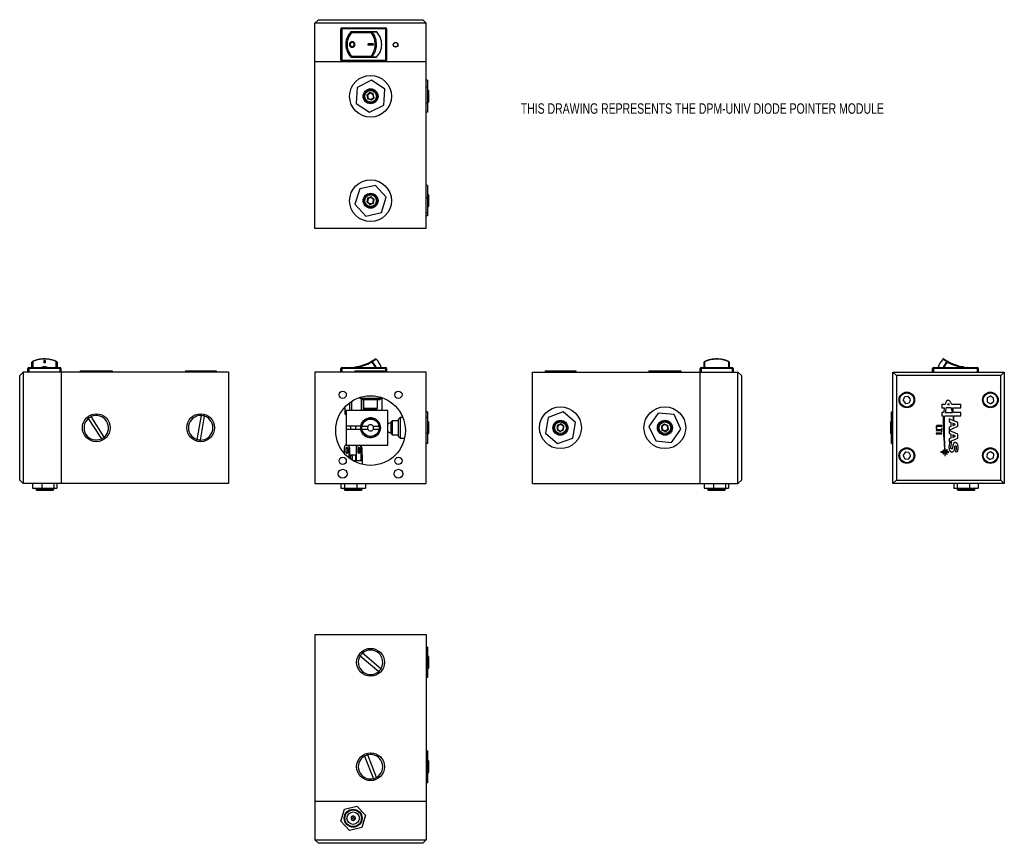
# Model space of a CAD drawing. Header units: inches. Extents: x 2.7 to 20.4, y 1 to 15.8.
import ezdxf

# ---------------------------------------------------------------- set-up
doc = ezdxf.new("R2010")
doc.units = ezdxf.units.IN
doc.header["$MEASUREMENT"] = 0
doc.layers.add('SLD-0', color=7, linetype='Continuous')
doc.styles.add('SLDTEXTSTYLE0', font='TXT', dxfattribs={"width": 0.75})

msp = doc.modelspace()

# ---------------------------------------------------------------- linework, layer by layer
at = {"color": 7, "linetype": 'Continuous', "lineweight": 25}
for p, q in [((7.995, 15.727), (8.058, 15.789)), ((8.058, 15.789), (9.933, 15.789)), ((9.995, 15.727), (9.933, 15.789)), ((9.995, 15.727), (7.995, 15.727)), ((7.995, 15.039), (7.995, 15.727)), ((8.463, 15.626), (8.478, 15.626)), ((8.463, 15.063), (8.463, 15.626)), ((8.478, 15.641), (8.478, 15.626)), ((8.478, 15.641), (9.268, 15.641)), ((8.478, 15.626), (8.478, 15.063)), ((9.268, 15.626), (8.478, 15.626)), ((8.649, 15.564), (8.637, 15.564)), ((9.099, 15.574), (8.647, 15.574)), ((8.648, 15.569), (8.659, 15.569)), ((8.659, 15.569), (9.011, 15.569)), ((9.011, 15.569), (9.097, 15.569)), ((9.108, 15.564), (9.018, 15.564)), ((9.268, 15.626), (9.268, 15.641)), ((9.268, 15.063), (9.268, 15.626)), ((9.268, 15.626), (9.283, 15.626)), ((9.283, 15.626), (9.283, 15.063)), ((9.995, 15.039), (9.995, 15.727)), ((9.004, 15.554), (8.658, 15.554)), ((8.953, 15.332), (8.953, 15.357)), ((9.041, 15.357), (8.953, 15.357)), ((9.041, 15.332), (8.953, 15.332)), ((9.041, 15.357), (9.041, 15.332)), ((7.995, 15.039), (9.995, 15.039)), ((7.995, 12.039), (7.995, 15.039)), ((8.463, 15.063), (8.478, 15.063)), ((8.478, 15.063), (9.268, 15.063)), ((8.478, 15.048), (8.478, 15.063)), ((9.268, 15.048), (8.478, 15.048)), ((8.637, 15.124), (8.649, 15.124)), ((8.647, 15.114), (9.099, 15.114)), ((8.659, 15.119), (8.648, 15.119)), ((8.658, 15.134), (9.004, 15.134)), ((9.011, 15.119), (8.659, 15.119)), ((9.097, 15.119), (9.011, 15.119)), ((9.018, 15.124), (9.108, 15.124)), ((9.268, 15.063), (9.268, 15.048)), ((9.268, 15.063), (9.283, 15.063)), ((9.995, 12.039), (9.995, 15.039)), ((9.013, 14.702), (8.754, 14.573)), ((9.254, 14.543), (9.013, 14.702)), ((10.02, 14.702), (9.995, 14.702)), ((10.02, 14.702), (10.02, 14.58)), ((8.754, 14.573), (8.737, 14.285)), ((9.236, 14.255), (9.254, 14.543)), ((10.02, 14.58), (9.995, 14.58)), ((10.02, 14.58), (10.02, 14.292)), ((10.034, 14.519), (10.02, 14.533)), ((10.034, 14.519), (10.034, 14.309)), ((8.979, 14.481), (8.93, 14.434)), ((8.93, 14.434), (8.946, 14.367)), ((8.939, 14.431), (8.93, 14.434)), ((8.982, 14.471), (8.939, 14.431)), ((8.939, 14.431), (8.953, 14.374)), ((8.953, 14.374), (8.946, 14.367)), ((8.946, 14.367), (9.011, 14.348)), ((8.953, 14.374), (9.009, 14.357)), ((9.045, 14.461), (8.979, 14.481)), ((8.982, 14.471), (8.979, 14.481)), ((9.038, 14.455), (8.982, 14.471)), ((9.009, 14.357), (9.052, 14.398)), ((9.009, 14.357), (9.011, 14.348)), ((9.011, 14.348), (9.061, 14.395)), ((9.038, 14.455), (9.045, 14.461)), ((9.052, 14.398), (9.038, 14.455)), ((9.061, 14.395), (9.045, 14.461)), ((9.052, 14.398), (9.061, 14.395)), ((8.737, 14.285), (8.978, 14.126)), ((8.978, 14.126), (9.236, 14.255)), ((10.02, 14.292), (9.995, 14.292)), ((10.02, 14.296), (10.034, 14.309)), ((10.02, 14.292), (10.02, 14.127)), ((10.02, 14.127), (9.995, 14.127)), ((8.801, 12.752), (8.713, 12.477)), ((9.082, 12.814), (8.801, 12.752)), ((9.277, 12.602), (9.082, 12.814)), ((10.02, 12.811), (9.995, 12.811)), ((10.02, 12.811), (10.02, 12.59)), ((8.943, 12.583), (8.931, 12.516)), ((8.951, 12.577), (8.94, 12.52)), ((9.008, 12.606), (8.943, 12.583)), ((8.951, 12.577), (8.943, 12.583)), ((9.006, 12.597), (8.951, 12.577)), ((9.006, 12.597), (9.008, 12.606)), ((9.051, 12.559), (9.006, 12.597)), ((9.06, 12.562), (9.008, 12.606)), ((9.04, 12.501), (9.051, 12.559)), ((9.047, 12.495), (9.06, 12.562)), ((9.051, 12.559), (9.06, 12.562)), ((9.19, 12.326), (9.277, 12.602)), ((10.02, 12.59), (9.995, 12.59)), ((10.034, 12.644), (10.02, 12.658)), ((10.02, 12.59), (10.02, 12.319)), ((10.034, 12.644), (10.034, 12.634)), ((10.034, 12.634), (10.034, 12.434)), ((8.713, 12.477), (8.908, 12.264)), ((8.94, 12.52), (8.931, 12.516)), ((8.931, 12.516), (8.983, 12.472)), ((8.94, 12.52), (8.985, 12.481)), ((8.983, 12.472), (9.047, 12.495)), ((8.985, 12.481), (8.983, 12.472)), ((8.985, 12.481), (9.04, 12.501)), ((9.04, 12.501), (9.047, 12.495)), ((10.02, 12.42), (10.034, 12.434)), ((8.908, 12.264), (9.19, 12.326)), ((10.02, 12.319), (9.995, 12.319)), ((10.02, 12.268), (9.995, 12.268)), ((10.02, 12.319), (10.02, 12.268)), ((9.995, 12.039), (7.995, 12.039)), ((2.915, 9.542), (2.915, 9.638)), ((2.93, 9.652), (2.93, 9.547)), ((3.127, 9.672), (3.152, 9.672)), ((3.127, 9.672), (3.127, 9.626)), ((3.152, 9.626), (3.127, 9.626)), ((3.152, 9.672), (3.152, 9.626)), ((3.35, 9.547), (3.35, 9.652)), ((3.365, 9.638), (3.365, 9.542)), ((14.985, 9.542), (14.985, 9.638)), ((14.99, 9.647), (14.99, 9.542)), ((15.431, 9.542), (15.431, 9.647)), ((15.435, 9.638), (15.435, 9.542)), ((2.757, 9.462), (2.695, 9.399)), ((2.695, 7.524), (2.695, 9.399)), ((2.757, 9.462), (2.757, 7.462)), ((3.445, 9.462), (2.757, 9.462)), ((2.843, 9.462), (2.843, 9.527)), ((2.843, 9.527), (2.858, 9.527)), ((2.858, 9.527), (2.858, 9.542)), ((2.858, 9.542), (3.421, 9.542)), ((2.858, 9.527), (2.858, 9.462)), ((3.421, 9.527), (2.858, 9.527)), ((3.421, 9.527), (3.421, 9.542)), ((3.421, 9.462), (3.421, 9.527)), ((3.421, 9.527), (3.436, 9.527)), ((3.436, 9.527), (3.436, 9.462)), ((3.445, 7.462), (3.445, 9.462)), ((6.445, 9.462), (3.445, 9.462)), ((3.782, 9.487), (3.782, 9.462)), ((3.782, 9.487), (3.911, 9.487)), ((3.911, 9.487), (3.911, 9.462)), ((3.911, 9.487), (4.199, 9.487)), ((4.199, 9.487), (4.199, 9.462)), ((4.199, 9.487), (4.358, 9.487)), ((4.358, 9.487), (4.358, 9.462)), ((5.67, 9.487), (5.67, 9.462)), ((5.67, 9.487), (5.732, 9.487)), ((5.732, 9.487), (5.732, 9.462)), ((5.732, 9.487), (6.007, 9.487)), ((6.007, 9.487), (6.007, 9.462)), ((6.007, 9.487), (6.22, 9.487)), ((6.22, 9.487), (6.22, 9.462)), ((6.445, 9.462), (6.445, 7.462)), ((9.995, 9.462), (7.995, 9.462)), ((7.995, 9.462), (7.995, 7.462)), ((8.463, 9.462), (8.463, 9.527)), ((8.463, 9.527), (8.478, 9.527)), ((8.478, 9.527), (8.478, 9.542)), ((8.478, 9.542), (9.268, 9.542)), ((8.478, 9.527), (8.478, 9.462)), ((9.268, 9.527), (8.478, 9.527)), ((8.713, 9.487), (8.713, 9.462)), ((8.713, 9.487), (8.908, 9.487)), ((8.908, 9.487), (8.908, 9.462)), ((8.908, 9.487), (9.19, 9.487)), ((9.19, 9.487), (9.19, 9.462)), ((9.19, 9.487), (9.277, 9.487)), ((9.268, 9.542), (9.268, 9.527)), ((9.268, 9.527), (9.283, 9.527)), ((9.268, 9.487), (9.268, 9.527)), ((9.277, 9.487), (9.277, 9.462)), ((9.283, 9.527), (9.283, 9.462)), ((9.995, 7.462), (9.995, 9.462)), ((11.905, 7.462), (11.905, 9.462)), ((11.905, 9.462), (14.905, 9.462)), ((12.13, 9.487), (12.13, 9.462)), ((12.13, 9.487), (12.192, 9.487)), ((12.192, 9.487), (12.192, 9.462)), ((12.192, 9.487), (12.468, 9.487)), ((12.468, 9.487), (12.468, 9.462)), ((12.468, 9.487), (12.681, 9.487)), ((12.681, 9.487), (12.681, 9.462)), ((13.992, 9.487), (13.992, 9.462)), ((13.992, 9.487), (14.121, 9.487)), ((14.121, 9.487), (14.121, 9.462)), ((14.121, 9.487), (14.409, 9.487)), ((14.409, 9.487), (14.409, 9.462)), ((14.409, 9.487), (14.568, 9.487)), ((14.568, 9.487), (14.568, 9.462)), ((14.905, 9.462), (14.905, 7.462)), ((14.905, 9.462), (15.593, 9.462)), ((14.914, 9.462), (14.914, 9.527)), ((14.914, 9.527), (14.929, 9.527)), ((14.929, 9.542), (14.929, 9.527)), ((14.929, 9.542), (15.492, 9.542)), ((14.929, 9.527), (14.929, 9.462)), ((15.492, 9.527), (14.929, 9.527)), ((15.492, 9.542), (15.492, 9.527)), ((15.492, 9.462), (15.492, 9.527)), ((15.492, 9.527), (15.507, 9.527)), ((15.507, 9.527), (15.507, 9.462)), ((15.593, 7.462), (15.593, 9.462)), ((15.593, 9.462), (15.655, 9.399)), ((15.655, 9.399), (15.655, 7.524)), ((18.375, 9.462), (20.375, 9.462)), ((18.375, 9.462), (18.438, 9.399)), ((18.375, 7.462), (18.375, 9.462)), ((20.313, 9.399), (18.438, 9.399)), ((18.438, 9.399), (18.438, 7.524)), ((19.088, 9.527), (19.103, 9.527)), ((19.088, 9.462), (19.088, 9.527)), ((19.103, 9.542), (19.103, 9.527)), ((19.103, 9.542), (19.893, 9.542)), ((19.103, 9.527), (19.103, 9.462)), ((19.893, 9.527), (19.103, 9.527)), ((19.893, 9.527), (19.893, 9.542)), ((19.893, 9.462), (19.893, 9.527)), ((19.893, 9.527), (19.908, 9.527)), ((19.908, 9.527), (19.908, 9.462)), ((20.375, 9.462), (20.313, 9.399)), ((20.313, 7.524), (20.313, 9.399)), ((20.375, 9.462), (20.375, 7.462)), ((18.642, 9.024), (18.589, 9.016)), ((18.688, 8.978), (18.653, 9.02)), ((20.116, 9.026), (20.07, 8.997)), ((20.176, 9.002), (20.128, 9.027)), ((8.54, 8.709), (8.54, 8.84)), ((8.624, 8.774), (8.624, 8.915)), ((8.656, 8.774), (8.656, 8.937)), ((8.789, 9.002), (8.808, 9.002)), ((8.808, 9.008), (8.808, 8.993)), ((8.808, 8.993), (8.839, 8.962)), ((8.808, 8.993), (8.939, 8.993)), ((8.834, 8.774), (8.834, 8.967)), ((8.948, 8.962), (8.839, 8.962)), ((8.866, 8.774), (8.866, 8.962)), ((8.87, 8.962), (8.87, 8.812)), ((8.939, 8.993), (9.183, 8.993)), ((9.151, 8.962), (8.948, 8.962)), ((9.12, 8.812), (9.12, 8.962)), ((9.151, 8.962), (9.183, 8.993)), ((9.183, 8.993), (9.183, 9.008)), ((9.183, 9.002), (9.202, 9.002)), ((9.205, 8.774), (9.205, 9)), ((18.579, 9.008), (18.56, 8.957)), ((18.562, 8.945), (18.597, 8.903)), ((18.608, 8.899), (18.662, 8.908)), ((18.671, 8.915), (18.69, 8.966)), ((19.313, 8.877), (19.251, 8.877)), ((19.251, 8.877), (19.251, 8.817)), ((19.355, 8.878), (19.392, 8.878)), ((19.597, 8.878), (19.431, 8.878)), ((19.597, 8.818), (19.597, 8.878)), ((20.065, 8.986), (20.067, 8.932)), ((20.074, 8.922), (20.122, 8.897)), ((20.134, 8.897), (20.18, 8.927)), ((20.185, 8.937), (20.183, 8.992)), ((3.979, 8.662), (3.971, 8.675)), ((5.951, 8.682), (5.877, 8.252)), ((5.939, 8.242), (6.013, 8.671)), ((5.954, 8.697), (5.951, 8.682)), ((6.013, 8.671), (6.015, 8.686)), ((8.54, 8.709), (8.558, 8.691)), ((9.308, 8.774), (8.558, 8.774)), ((8.558, 8.774), (8.558, 8.49)), ((8.87, 8.812), (8.89, 8.792)), ((8.87, 8.812), (9.12, 8.812)), ((9.1, 8.792), (8.89, 8.792)), ((9.1, 8.792), (9.12, 8.812)), ((9.308, 8.149), (9.308, 8.774)), ((10.02, 8.746), (9.995, 8.746)), ((10.02, 8.746), (10.02, 8.648)), ((12.456, 8.746), (12.185, 8.648)), ((12.677, 8.559), (12.456, 8.746)), ((14.158, 8.723), (13.993, 8.487)), ((14.446, 8.698), (14.158, 8.723)), ((14.568, 8.436), (14.446, 8.698)), ((18.35, 8.746), (18.375, 8.746)), ((18.35, 8.723), (18.35, 8.746)), ((18.35, 8.723), (18.375, 8.723)), ((18.35, 8.698), (18.35, 8.723)), ((18.35, 8.698), (18.375, 8.698)), ((18.35, 8.436), (18.35, 8.698)), ((19.251, 8.817), (19.299, 8.817)), ((19.286, 8.738), (19.251, 8.738)), ((19.251, 8.738), (19.251, 8.678)), ((19.251, 8.678), (19.278, 8.678)), ((19.305, 8.679), (19.452, 8.679)), ((19.314, 8.739), (19.442, 8.739)), ((19.423, 8.818), (19.33, 8.818)), ((19.448, 8.818), (19.597, 8.818)), ((19.597, 8.739), (19.46, 8.739)), ((19.467, 8.679), (19.597, 8.679)), ((19.597, 8.679), (19.597, 8.739)), ((3.918, 8.641), (3.926, 8.628)), ((3.926, 8.628), (4.161, 8.261)), ((4.214, 8.295), (3.979, 8.662)), ((8.821, 8.49), (8.558, 8.49)), ((8.558, 8.49), (8.558, 8.433)), ((8.634, 8.49), (8.634, 8.433)), ((8.732, 8.433), (8.732, 8.49)), ((9.384, 8.587), (9.364, 8.567)), ((9.384, 8.587), (9.364, 8.567)), ((9.364, 8.415), (9.364, 8.567)), ((9.364, 8.554), (9.364, 8.567)), ((9.495, 8.587), (9.384, 8.587)), ((9.384, 8.587), (9.384, 8.587)), ((9.384, 8.587), (9.384, 8.407)), ((9.384, 8.587), (9.384, 8.586)), ((9.527, 8.649), (9.495, 8.618)), ((9.495, 8.409), (9.495, 8.618)), ((9.574, 8.649), (9.527, 8.649)), ((9.527, 8.649), (9.527, 8.398)), ((10.02, 8.648), (9.995, 8.648)), ((10.02, 8.648), (10.02, 8.364)), ((10.034, 8.567), (10.02, 8.581)), ((10.034, 8.567), (10.034, 8.357)), ((12.185, 8.648), (12.134, 8.364)), ((12.349, 8.5), (12.344, 8.432)), ((12.41, 8.53), (12.349, 8.5)), ((12.357, 8.494), (12.349, 8.5)), ((12.357, 8.494), (12.353, 8.436)), ((12.409, 8.52), (12.357, 8.494)), ((12.409, 8.52), (12.41, 8.53)), ((12.458, 8.488), (12.409, 8.52)), ((12.467, 8.492), (12.41, 8.53)), ((12.454, 8.429), (12.458, 8.488)), ((12.458, 8.488), (12.467, 8.492)), ((12.462, 8.424), (12.467, 8.492)), ((12.626, 8.275), (12.677, 8.559)), ((13.993, 8.487), (14.115, 8.225)), ((14.27, 8.529), (14.217, 8.486)), ((14.271, 8.52), (14.225, 8.483)), ((14.333, 8.505), (14.27, 8.529)), ((14.271, 8.52), (14.27, 8.529)), ((14.326, 8.499), (14.271, 8.52)), ((14.326, 8.499), (14.333, 8.505)), ((14.335, 8.441), (14.326, 8.499)), ((14.344, 8.437), (14.333, 8.505)), ((18.35, 8.581), (18.336, 8.567)), ((18.336, 8.508), (18.336, 8.567)), ((18.336, 8.357), (18.336, 8.508)), ((18.35, 8.58), (18.337, 8.567)), ((18.337, 8.424), (18.337, 8.567)), ((19.153, 8.493), (19.153, 8.447)), ((19.253, 8.502), (19.162, 8.502)), ((19.164, 8.447), (19.164, 8.489)), ((19.164, 8.489), (19.253, 8.489)), ((19.253, 8.489), (19.253, 8.502)), ((19.465, 8.588), (19.385, 8.623)), ((19.385, 8.623), (19.385, 8.572)), ((19.385, 8.572), (19.417, 8.558)), ((19.385, 8.42), (19.54, 8.488)), ((19.417, 8.558), (19.417, 8.486)), ((19.451, 8.543), (19.451, 8.501)), ((19.499, 8.522), (19.451, 8.543)), ((19.451, 8.501), (19.499, 8.522)), ((19.54, 8.555), (19.472, 8.585)), ((19.54, 8.488), (19.54, 8.555)), ((8.821, 8.433), (8.558, 8.433)), ((8.558, 8.433), (8.558, 8.149)), ((8.945, 8.484), (8.841, 8.484)), ((8.841, 8.439), (8.945, 8.439)), ((9.045, 8.439), (9.15, 8.439)), ((9.15, 8.484), (9.046, 8.484)), ((9.364, 8.357), (9.364, 8.415)), ((9.364, 8.357), (9.364, 8.369)), ((9.364, 8.357), (9.384, 8.337)), ((9.364, 8.357), (9.384, 8.337)), ((9.384, 8.407), (9.384, 8.337)), ((9.384, 8.337), (9.495, 8.337)), ((9.384, 8.337), (9.384, 8.337)), ((9.384, 8.337), (9.384, 8.337)), ((9.495, 8.306), (9.495, 8.409)), ((9.527, 8.398), (9.527, 8.274)), ((10.02, 8.364), (9.995, 8.364)), ((10.02, 8.364), (10.02, 8.178)), ((10.02, 8.343), (10.034, 8.357)), ((12.134, 8.364), (12.354, 8.178)), ((12.353, 8.436), (12.344, 8.432)), ((12.344, 8.432), (12.401, 8.394)), ((12.353, 8.436), (12.401, 8.403)), ((12.401, 8.403), (12.454, 8.429)), ((12.401, 8.394), (12.462, 8.424)), ((12.401, 8.403), (12.401, 8.394)), ((12.454, 8.429), (12.462, 8.424)), ((14.217, 8.486), (14.227, 8.419)), ((14.225, 8.483), (14.217, 8.486)), ((14.225, 8.483), (14.235, 8.425)), ((14.235, 8.425), (14.227, 8.419)), ((14.227, 8.419), (14.291, 8.394)), ((14.235, 8.425), (14.289, 8.404)), ((14.289, 8.404), (14.335, 8.441)), ((14.289, 8.404), (14.291, 8.394)), ((14.291, 8.394), (14.344, 8.437)), ((14.335, 8.441), (14.344, 8.437)), ((14.402, 8.2), (14.568, 8.436)), ((18.336, 8.357), (18.35, 8.343)), ((18.337, 8.357), (18.337, 8.424)), ((18.337, 8.357), (18.35, 8.343)), ((18.35, 8.436), (18.375, 8.436)), ((18.35, 8.2), (18.35, 8.436)), ((19.153, 8.447), (19.164, 8.447)), ((19.246, 8.423), (19.153, 8.423)), ((19.153, 8.423), (19.153, 8.413)), ((19.153, 8.413), (19.246, 8.413)), ((19.255, 8.363), (19.153, 8.363)), ((19.153, 8.363), (19.153, 8.353)), ((19.153, 8.353), (19.255, 8.353)), ((19.255, 8.45), (19.246, 8.45)), ((19.246, 8.45), (19.246, 8.423)), ((19.246, 8.413), (19.246, 8.388)), ((19.246, 8.388), (19.255, 8.388)), ((19.255, 8.388), (19.255, 8.45)), ((19.255, 8.353), (19.255, 8.363)), ((19.417, 8.486), (19.385, 8.472)), ((19.385, 8.472), (19.385, 8.42)), ((19.54, 8.345), (19.385, 8.413)), ((19.385, 8.413), (19.385, 8.362)), ((19.385, 8.362), (19.417, 8.348)), ((19.417, 8.348), (19.417, 8.276)), ((19.499, 8.312), (19.451, 8.333)), ((19.451, 8.333), (19.451, 8.29)), ((19.451, 8.29), (19.499, 8.312)), ((19.54, 8.278), (19.54, 8.345)), ((4.161, 8.261), (4.169, 8.249)), ((4.222, 8.282), (4.214, 8.295)), ((5.877, 8.252), (5.875, 8.237)), ((5.936, 8.227), (5.939, 8.242)), ((8.558, 8.149), (9.308, 8.149)), ((9.495, 8.306), (9.527, 8.274)), ((9.527, 8.274), (9.605, 8.274)), ((10.02, 8.178), (9.995, 8.178)), ((12.354, 8.178), (12.626, 8.275)), ((14.115, 8.225), (14.402, 8.2)), ((18.35, 8.2), (18.375, 8.2)), ((18.35, 8.178), (18.35, 8.2)), ((18.35, 8.178), (18.375, 8.178)), ((19.385, 8.21), (19.54, 8.278)), ((19.417, 8.276), (19.385, 8.262)), ((19.385, 8.262), (19.385, 8.21)), ((19.435, 8.199), (19.396, 8.199)), ((8.529, 7.995), (8.529, 8.107)), ((8.551, 8.081), (8.551, 8.028)), ((8.559, 8.081), (8.551, 8.081)), ((8.551, 8.028), (8.559, 8.028)), ((8.559, 8.028), (8.559, 8.081)), ((8.587, 8.028), (8.587, 8.081)), ((8.609, 8.107), (8.617, 8.107)), ((8.609, 7.921), (8.609, 8.107)), ((8.617, 8.107), (8.617, 7.914)), ((8.64, 7.973), (8.666, 7.973)), ((8.64, 7.898), (8.64, 7.973)), ((8.666, 7.973), (8.666, 7.88)), ((8.666, 7.973), (8.728, 7.973)), ((8.728, 7.871), (8.728, 7.973)), ((8.737, 8.107), (8.737, 7.871)), ((8.737, 8.107), (8.745, 8.107)), ((8.745, 7.871), (8.745, 8.107)), ((8.766, 8.081), (8.766, 8.028)), ((8.77, 8.081), (8.77, 8.028)), ((8.778, 8.081), (8.77, 8.081)), ((8.77, 8.028), (8.778, 8.028)), ((8.778, 8.028), (8.778, 8.081)), ((8.801, 8.081), (8.793, 8.081)), ((8.793, 8.081), (8.793, 8.028)), ((8.793, 8.028), (8.801, 8.028)), ((8.801, 8.028), (8.801, 8.081)), ((8.822, 8.107), (8.822, 7.871)), ((8.828, 7.973), (8.822, 7.973)), ((8.828, 8.107), (8.836, 8.107)), ((8.828, 7.973), (8.828, 8.107)), ((8.828, 7.871), (8.828, 7.973)), ((8.828, 7.973), (8.846, 7.973)), ((8.836, 8.107), (8.836, 7.973)), ((8.846, 7.973), (8.846, 7.871)), ((8.85, 7.973), (8.846, 7.973)), ((8.85, 7.804), (8.85, 7.973)), ((18.56, 7.961), (18.584, 7.911)), ((18.592, 8.017), (18.561, 7.972)), ((18.657, 8.019), (18.602, 8.023)), ((18.69, 7.963), (18.666, 8.012)), ((19.299, 8.029), (19.236, 8.029)), ((19.236, 8.029), (19.236, 8.022)), ((19.236, 8.022), (19.299, 8.022)), ((19.299, 8.022), (19.27, 7.996)), ((19.27, 7.996), (19.277, 7.99)), ((19.304, 8.034), (19.276, 8.067)), ((19.276, 8.067), (19.276, 8.056)), ((19.276, 8.056), (19.299, 8.029)), ((19.277, 7.99), (19.305, 8.015)), ((19.307, 7.956), (19.312, 7.956)), ((19.346, 8.064), (19.312, 8.034)), ((19.312, 8.015), (19.342, 7.98)), ((19.347, 7.985), (19.316, 8.022)), ((19.316, 8.022), (19.381, 8.022)), ((19.322, 8.03), (19.352, 8.057)), ((19.381, 8.03), (19.322, 8.03)), ((19.342, 7.98), (19.347, 7.985)), ((19.352, 8.057), (19.346, 8.064)), ((19.381, 8.022), (19.381, 8.03)), ((19.493, 8.037), (19.532, 8.037)), ((20.07, 7.997), (20.063, 7.943)), ((20.128, 8.027), (20.078, 8.006)), ((20.183, 7.991), (20.14, 8.025)), ((20.18, 7.926), (20.187, 7.98)), ((8.846, 7.871), (8.683, 7.871)), ((18.593, 7.905), (18.648, 7.901)), ((18.659, 7.906), (18.689, 7.951)), ((20.067, 7.932), (20.11, 7.898)), ((20.122, 7.897), (20.172, 7.917)), ((2.695, 7.524), (2.757, 7.462)), ((3.445, 7.462), (2.757, 7.462)), ((2.927, 7.462), (2.927, 7.379)), ((3.091, 7.462), (3.091, 7.379)), ((3.309, 7.462), (3.309, 7.379)), ((3.363, 7.462), (3.363, 7.379)), ((6.445, 7.462), (3.445, 7.462)), ((7.995, 7.462), (9.995, 7.462)), ((8.462, 7.462), (8.462, 7.379)), ((8.525, 7.462), (8.525, 7.379)), ((8.746, 7.462), (8.746, 7.379)), ((8.904, 7.462), (8.904, 7.379)), ((11.905, 7.462), (14.905, 7.462)), ((14.905, 7.462), (15.593, 7.462)), ((14.987, 7.462), (14.987, 7.379)), ((15.151, 7.462), (15.151, 7.379)), ((15.369, 7.462), (15.369, 7.379)), ((15.424, 7.462), (15.424, 7.379)), ((15.655, 7.524), (15.593, 7.462)), ((18.438, 7.524), (18.375, 7.462)), ((20.375, 7.462), (18.375, 7.462)), ((18.438, 7.524), (20.313, 7.524)), ((19.467, 7.462), (19.467, 7.379)), ((19.53, 7.462), (19.53, 7.379)), ((19.751, 7.462), (19.751, 7.379)), ((19.908, 7.462), (19.908, 7.379)), ((20.313, 7.524), (20.375, 7.462)), ((2.927, 7.379), (3.091, 7.379)), ((2.985, 7.379), (2.984, 7.377)), ((2.984, 7.377), (2.996, 7.365)), ((2.984, 7.377), (3.261, 7.377)), ((2.996, 7.365), (2.984, 7.352)), ((2.984, 7.352), (2.996, 7.339)), ((2.984, 7.352), (3.261, 7.352)), ((2.996, 7.365), (3.294, 7.365)), ((2.996, 7.339), (3.294, 7.339)), ((3.091, 7.379), (3.309, 7.379)), ((3.261, 7.377), (3.306, 7.377)), ((3.261, 7.352), (3.306, 7.352)), ((3.294, 7.365), (3.306, 7.377)), ((3.306, 7.352), (3.294, 7.365)), ((3.294, 7.339), (3.306, 7.352)), ((3.306, 7.377), (3.305, 7.379)), ((3.309, 7.379), (3.363, 7.379)), ((8.462, 7.379), (8.525, 7.379)), ((8.523, 7.379), (8.521, 7.377)), ((8.521, 7.377), (8.534, 7.365)), ((8.521, 7.377), (8.571, 7.377)), ((8.534, 7.365), (8.521, 7.352)), ((8.521, 7.352), (8.534, 7.339)), ((8.521, 7.352), (8.571, 7.352)), ((8.525, 7.379), (8.746, 7.379)), ((8.534, 7.365), (8.831, 7.365)), ((8.534, 7.339), (8.831, 7.339)), ((8.571, 7.377), (8.844, 7.377)), ((8.571, 7.352), (8.844, 7.352)), ((8.746, 7.379), (8.904, 7.379)), ((8.831, 7.365), (8.844, 7.377)), ((8.844, 7.352), (8.831, 7.365)), ((8.831, 7.339), (8.844, 7.352)), ((8.844, 7.377), (8.843, 7.379)), ((14.987, 7.379), (15.151, 7.379)), ((15.045, 7.379), (15.044, 7.377)), ((15.044, 7.377), (15.057, 7.365)), ((15.044, 7.377), (15.367, 7.377)), ((15.057, 7.365), (15.044, 7.352)), ((15.044, 7.352), (15.057, 7.339)), ((15.044, 7.352), (15.367, 7.352)), ((15.057, 7.365), (15.312, 7.365)), ((15.057, 7.339), (15.312, 7.339)), ((15.151, 7.379), (15.369, 7.379)), ((15.312, 7.365), (15.354, 7.365)), ((15.312, 7.339), (15.354, 7.339)), ((15.354, 7.365), (15.367, 7.377)), ((15.367, 7.352), (15.354, 7.365)), ((15.354, 7.339), (15.367, 7.352)), ((15.367, 7.377), (15.365, 7.379)), ((15.369, 7.379), (15.424, 7.379)), ((19.467, 7.379), (19.53, 7.379)), ((19.528, 7.379), (19.526, 7.377)), ((19.526, 7.377), (19.539, 7.365)), ((19.526, 7.377), (19.849, 7.377)), ((19.539, 7.365), (19.526, 7.352)), ((19.526, 7.352), (19.539, 7.339)), ((19.526, 7.352), (19.849, 7.352)), ((19.53, 7.379), (19.751, 7.379)), ((19.539, 7.365), (19.584, 7.365)), ((19.539, 7.339), (19.584, 7.339)), ((19.584, 7.365), (19.836, 7.365)), ((19.584, 7.339), (19.836, 7.339)), ((19.751, 7.379), (19.908, 7.379)), ((19.836, 7.365), (19.849, 7.377)), ((19.849, 7.352), (19.836, 7.365)), ((19.836, 7.339), (19.849, 7.352)), ((19.849, 7.377), (19.847, 7.379)), ((7.995, 4.751), (7.995, 1.751)), ((7.995, 4.751), (9.995, 4.751)), ((9.995, 4.751), (9.995, 1.751)), ((8.85, 4.416), (8.839, 4.426)), ((10.02, 4.522), (9.995, 4.522)), ((10.02, 4.522), (10.02, 4.302)), ((8.798, 4.378), (8.81, 4.368)), ((8.81, 4.368), (9.141, 4.085)), ((9.181, 4.133), (8.85, 4.416)), ((10.02, 4.302), (9.995, 4.302)), ((10.034, 4.356), (10.02, 4.369)), ((10.02, 4.302), (10.02, 4.03)), ((10.034, 4.356), (10.034, 4.146)), ((9.141, 4.085), (9.152, 4.075)), ((9.193, 4.123), (9.181, 4.133)), ((10.02, 4.132), (10.034, 4.146)), ((10.02, 4.03), (9.995, 4.03)), ((10.02, 3.979), (9.995, 3.979)), ((10.02, 4.03), (10.02, 3.979)), ((10.02, 2.663), (9.995, 2.663)), ((10.02, 2.663), (10.02, 2.541)), ((8.881, 2.581), (8.887, 2.567)), ((8.887, 2.567), (9.046, 2.161)), ((8.945, 2.59), (8.939, 2.604)), ((9.104, 2.184), (8.945, 2.59)), ((10.02, 2.541), (9.995, 2.541)), ((10.02, 2.541), (10.02, 2.254)), ((10.034, 2.481), (10.02, 2.494)), ((10.034, 2.481), (10.034, 2.278)), ((9.046, 2.161), (9.052, 2.147)), ((9.11, 2.17), (9.104, 2.184)), ((10.02, 2.254), (9.995, 2.254)), ((10.02, 2.257), (10.034, 2.271)), ((10.02, 2.254), (10.02, 2.088)), ((10.034, 2.278), (10.034, 2.271)), ((10.02, 2.088), (9.995, 2.088)), ((9.995, 1.751), (7.995, 1.751)), ((7.995, 1.751), (7.995, 1.063)), ((8.462, 1.396), (8.525, 1.614)), ((8.525, 1.614), (8.746, 1.669)), ((8.746, 1.669), (8.904, 1.505)), ((9.995, 1.751), (9.995, 1.063)), ((8.7, 1.415), (8.648, 1.468)), ((8.666, 1.486), (8.718, 1.433)), ((8.904, 1.505), (8.84, 1.287)), ((8.62, 1.232), (8.462, 1.396)), ((8.84, 1.287), (8.62, 1.232)), ((8.058, 1.001), (7.995, 1.063)), ((7.995, 1.063), (9.995, 1.063)), ((9.933, 1.001), (9.995, 1.063)), ((9.933, 1.001), (8.058, 1.001))]:
    msp.add_line(p, q, dxfattribs=at)
at = {"color": 7, "linetype": 'Continuous', "lineweight": 25, "flags": 128}
for points in [[(9.011, 15.569), (9.01, 15.569), (9.009, 15.568), (9.008, 15.567), (9.006, 15.565), (9.006, 15.563), (9.005, 15.56), (9.005, 15.557), (9.004, 15.554)], [(9.011, 15.119), (9.01, 15.12), (9.009, 15.12), (9.008, 15.122), (9.006, 15.124), (9.006, 15.126), (9.005, 15.129), (9.005, 15.131), (9.004, 15.134)], [(2.923, 9.652), (2.924, 9.652), (2.924, 9.652)], [(3.356, 9.652), (3.356, 9.652), (3.356, 9.652)], [(9.011, 9.638), (9.01, 9.641), (9.009, 9.644), (9.008, 9.646), (9.006, 9.648), (9.006, 9.65), (9.005, 9.651), (9.005, 9.652), (9.004, 9.652)], [(9.011, 9.638), (9.012, 9.64), (9.013, 9.641), (9.014, 9.642), (9.015, 9.643), (9.016, 9.644), (9.017, 9.645), (9.018, 9.646), (9.018, 9.647)], [(14.994, 9.652), (14.994, 9.652), (14.994, 9.652)], [(15.427, 9.652), (15.427, 9.652), (15.426, 9.652)], [(19.352, 9.647), (19.353, 9.646), (19.354, 9.645), (19.354, 9.644), (19.355, 9.643), (19.356, 9.642), (19.357, 9.641), (19.358, 9.64), (19.359, 9.638)], [(19.359, 9.638), (19.36, 9.641), (19.362, 9.644), (19.363, 9.646), (19.364, 9.648), (19.365, 9.65), (19.365, 9.651), (19.366, 9.652), (19.366, 9.652)], [(8.658, 9.547), (8.658, 9.546), (8.658, 9.546), (8.658, 9.544), (8.658, 9.542), (8.658, 9.542)], [(19.712, 9.547), (19.712, 9.546), (19.712, 9.546), (19.712, 9.544), (19.712, 9.542), (19.712, 9.542)], [(8.903, 8.792), (8.907, 8.775), (8.907, 8.774)], [(9.084, 8.774), (9.084, 8.775), (9.088, 8.792)], [(8.587, 8.081), (8.586, 8.091), (8.582, 8.099), (8.576, 8.105), (8.569, 8.107), (8.562, 8.105), (8.556, 8.099), (8.552, 8.091), (8.551, 8.081)], [(8.551, 8.028), (8.552, 8.018), (8.556, 8.01), (8.562, 8.004), (8.569, 8.002), (8.576, 8.004), (8.582, 8.01), (8.586, 8.018), (8.587, 8.028)], [(8.801, 8.081), (8.8, 8.091), (8.796, 8.099), (8.79, 8.105), (8.783, 8.107), (8.777, 8.105), (8.771, 8.099), (8.767, 8.091), (8.766, 8.081)], [(8.766, 8.028), (8.767, 8.018), (8.771, 8.01), (8.777, 8.004), (8.783, 8.002), (8.79, 8.004), (8.796, 8.01), (8.8, 8.018), (8.801, 8.028)]]:
    msp.add_lwpolyline(points, dxfattribs=at)
at = {"color": 7, "linetype": 'Continuous', "lineweight": 25}
for centre, radius in [((9.445, 15.339), 0.041), ((9.445, 15.339), 0.04), ((8.995, 14.414), 0.375), ((8.995, 14.414), 0.134), ((8.995, 14.414), 0.119), ((8.995, 14.414), 0.105), ((8.995, 12.539), 0.375), ((8.995, 12.539), 0.134), ((8.995, 12.539), 0.119), ((8.995, 12.539), 0.105), ((8.995, 8.412), 0.625), ((8.495, 9.055), 0.065), ((9.495, 9.055), 0.065), ((18.625, 8.962), 0.14), ((18.625, 8.962), 0.138), ((18.625, 8.962), 0.128), ((20.125, 8.962), 0.14), ((20.125, 8.962), 0.138), ((20.125, 8.962), 0.128), ((4.07, 8.462), 0.25), ((5.945, 8.462), 0.25), ((12.405, 8.462), 0.375), ((14.28, 8.462), 0.375), ((8.995, 8.462), 0.177), ((8.995, 8.462), 0.156), ((12.405, 8.462), 0.134), ((12.405, 8.462), 0.125), ((12.405, 8.462), 0.105), ((14.28, 8.462), 0.134), ((14.28, 8.462), 0.125), ((14.28, 8.462), 0.105), ((18.625, 7.962), 0.141), ((18.625, 7.962), 0.138), ((18.625, 7.962), 0.128), ((20.125, 7.962), 0.141), ((20.125, 7.962), 0.138), ((20.125, 7.962), 0.128), ((8.495, 7.868), 0.065), ((9.495, 7.868), 0.065), ((8.495, 7.637), 0.0787), ((9.495, 7.637), 0.0787), ((8.995, 4.251), 0.25), ((8.995, 2.376), 0.25), ((8.683, 1.451), 0.161), ((8.683, 1.451), 0.149), ((8.683, 1.451), 0.112)]:
    msp.add_circle(centre, radius, dxfattribs=at)
for centre, radius, start, end in [((8.478, 15.626), 0.015, 90, 180), ((8.873, 15.344), 0.323, 134.5059, 165.6371), ((8.648, 15.554), 0.015, 90, 136.9272), ((8.66, 15.555), 0.0139, 90.3101, 138.8004), ((8.71, 15.608), 0.0753, 215.733, 226.0602), ((8.696, 15.558), 0.0379, 162.6752, 185.6165), ((9.032, 15.531), 0.0362, 112.9426, 140.3682), ((9.011, 15.561), 0.00825, 24.8257, 84.9127), ((9.097, 15.554), 0.015, 43.0728, 90), ((8.873, 15.344), 0.323, 314.5059, 45.4941), ((9.268, 15.626), 0.015, 0, 90), ((8.873, 15.344), 0.322, 194.3629, 225.4941), ((8.478, 15.063), 0.015, 180, 270), ((8.648, 15.134), 0.015, 223.0728, 270), ((8.71, 15.08), 0.0753, 133.9417, 144.2667), ((8.66, 15.133), 0.0139, 221.1975, 269.6947), ((8.696, 15.131), 0.0379, 174.383, 197.3253), ((9.032, 15.157), 0.0362, 219.6307, 247.0569), ((9.011, 15.127), 0.00825, 275.0808, 335.1774), ((9.097, 15.134), 0.015, 270, 316.9272), ((9.268, 15.063), 0.015, 270, 0), ((2.93, 9.638), 0.015, 115.5566, 180), ((2.929, 9.638), 0.0142, 86.7017, 176.2673), ((2.926, 9.645), 0.00777, 62.6981, 107.4742), ((3.354, 9.645), 0.00774, 71.5959, 117.3494), ((3.351, 9.638), 0.0142, 3.7316, 93.2995), ((3.35, 9.638), 0.015, 0, 64.4434), ((8.56, 10.492), 0.951, 275.8848, 297.8415), ((8.56, 10.492), 0.966, 280.1119, 297.8415), ((9.008, 9.641), 0.0117, 33.1533, 109.5906), ((8.873, 9.462), 0.225, 20.8639, 51.9078), ((8.873, 9.462), 0.236, 19.8516, 51.9078), ((8.873, 9.462), 0.323, 14.3629, 45.9496), ((15, 9.638), 0.015, 115.5566, 180), ((14.996, 9.638), 0.0108, 124.1055, 178.1397), ((14.997, 9.645), 0.00746, 117.9313, 166.9783), ((15.42, 9.638), 0.015, 0, 64.4434), ((15.423, 9.645), 0.00746, 13.0147, 62.0756), ((15.424, 9.638), 0.0108, 1.8658, 55.892), ((19.498, 9.462), 0.322, 134.0519, 165.6371), ((19.498, 9.462), 0.236, 128.0922, 160.1484), ((19.498, 9.462), 0.225, 128.0922, 159.1361), ((19.362, 9.641), 0.0117, 70.4094, 146.8467), ((19.81, 10.492), 0.966, 242.1585, 259.8881), ((19.81, 10.492), 0.951, 242.1585, 264.1152), ((2.858, 9.527), 0.015, 90, 180), ((2.93, 9.532), 0.015, 89.9568, 138.195), ((2.932, 9.536), 0.0109, 99.1684, 148.2717), ((3.348, 9.536), 0.0109, 31.7242, 80.8357), ((3.35, 9.532), 0.015, 41.8115, 90.0379), ((3.421, 9.527), 0.015, 0, 90), ((8.478, 9.527), 0.015, 90, 180), ((8.659, 9.538), 0.00932, 99.0792, 153.2527), ((9.268, 9.527), 0.015, 0, 90), ((14.929, 9.527), 0.015, 90, 180), ((15.492, 9.527), 0.015, 0, 90), ((19.103, 9.527), 0.015, 90, 180), ((19.711, 9.538), 0.00932, 26.7473, 80.9208), ((19.893, 9.527), 0.015, 0, 90), ((18.644, 9.013), 0.0118, 39.3297, 99.3297), ((20.123, 9.016), 0.0118, 62.6415, 122.6415), ((18.571, 8.953), 0.0118, 159.3297, 219.3297), ((18.59, 9.004), 0.0118, 99.3297, 159.3297), ((18.606, 8.911), 0.0118, 219.3297, 279.3297), ((18.66, 8.92), 0.0118, 279.3297, 339.3297), ((18.679, 8.971), 0.0118, 339.3297, 39.3297), ((20.077, 8.987), 0.0118, 122.6415, 182.6415), ((20.079, 8.932), 0.0118, 182.6415, 242.6415), ((20.128, 8.907), 0.0118, 242.6415, 302.6415), ((20.171, 8.991), 0.0118, 2.6415, 62.6415), ((20.173, 8.937), 0.0118, 302.6415, 2.6415), ((4.07, 8.462), 0.22, 310.8085, 114.476), ((5.945, 8.462), 0.22, 88.4388, 252.1063), ((5.945, 8.462), 0.22, 268.4388, 72.1063), ((5.945, 8.462), 0.219, 72.3097, 88.3167), ((4.07, 8.462), 0.22, 130.8085, 294.476), ((4.07, 8.462), 0.219, 114.4385, 130.846), ((8.995, 8.462), 0.177, 189.2659, 170.7341), ((8.995, 8.462), 0.055, 23.6849, 156.3151), ((9.378, 8.462), 0.0938, 98.2794, 138.3783), ((9.378, 8.462), 0.0938, 98.2794, 138.0733), ((19.162, 8.493), 0.00886, 90, 180), ((8.995, 8.462), 0.055, 156.3151, 204.3949), ((8.995, 8.462), 0.055, 204.3949, 335.6051), ((8.995, 8.462), 0.055, 335.6051, 23.6849), ((9.378, 8.462), 0.0938, 221.6217, 261.7206), ((9.378, 8.462), 0.0938, 221.9267, 261.7206), ((4.07, 8.462), 0.219, 294.4385, 310.846), ((5.945, 8.462), 0.219, 252.0688, 268.4763), ((8.584, 8.112), 0.0549, 118.5279, 184.8863), ((8.545, 8.109), 0.0642, 358.2523, 39.0366), ((8.553, 8.109), 0.0642, 358.2524, 39.0365), ((8.802, 8.109), 0.0655, 142.0698, 181.8355), ((8.811, 8.109), 0.0655, 142.0699, 181.8354), ((8.756, 8.109), 0.0655, 358.1646, 37.9301), ((8.764, 8.109), 0.0642, 358.2523, 39.0365), ((8.772, 8.109), 0.0642, 358.2524, 39.0365), ((8.583, 8.084), 0.0245, 114.2471, 186.0893), ((8.583, 8.025), 0.0245, 173.9108, 245.7528), ((8.796, 8.083), 0.0257, 123.2683, 184.9906), ((8.796, 8.025), 0.0257, 175.0095, 236.7316), ((8.807, 8.082), 0.029, 138.3196, 182.2196), ((8.807, 8.027), 0.029, 177.7806, 221.6802), ((8.768, 8.084), 0.0247, 353.6103, 63.5213), ((8.768, 8.025), 0.0247, 296.4788, 6.3896), ((18.571, 7.966), 0.0118, 145.7716, 205.7716), ((18.601, 8.011), 0.0118, 85.7716, 145.7716), ((18.656, 8.007), 0.0118, 25.7716, 85.7716), ((18.679, 7.958), 0.0118, 325.7716, 25.7716), ((20.082, 7.995), 0.0118, 111.7789, 171.7789), ((20.133, 8.016), 0.0118, 51.7789, 111.7789), ((20.176, 7.982), 0.0118, 351.7789, 51.7789), ((18.594, 7.917), 0.0118, 205.7716, 265.7716), ((18.649, 7.913), 0.0118, 265.7716, 325.7716), ((20.074, 7.941), 0.0118, 171.7789, 231.7789), ((20.117, 7.908), 0.0118, 231.7789, 291.7789), ((20.168, 7.928), 0.0118, 291.7789, 351.7789), ((8.995, 4.251), 0.22, 327.6246, 131.2921), ((8.995, 4.251), 0.22, 147.6246, 311.2921), ((8.995, 4.251), 0.219, 131.2546, 147.6621), ((8.995, 4.251), 0.219, 311.5278, 327.3726), ((8.995, 2.376), 0.22, 119.6363, 283.3038), ((8.995, 2.376), 0.219, 103.2663, 119.6738), ((8.995, 2.376), 0.22, 299.6363, 103.3038), ((8.995, 2.376), 0.219, 283.5446, 299.3819), ((8.683, 1.451), 0.0394, 152.9664, 295.0353), ((8.683, 1.451), 0.0394, 115.0353, 152.9664), ((8.683, 1.451), 0.0394, 332.9664, 115.0353), ((8.683, 1.451), 0.0394, 295.0353, 332.9664)]:
    msp.add_arc(centre, radius, start, end, dxfattribs=at)
for points, knots in [([(8.649, 15.124), (8.639, 15.134), (8.62, 15.155), (8.595, 15.194), (8.574, 15.239), (8.561, 15.29), (8.556, 15.343), (8.559, 15.384), (8.567, 15.422), (8.578, 15.46), (8.599, 15.501), (8.622, 15.536), (8.64, 15.555), (8.649, 15.564)], [0, 0, 0, 0, 0.08698, 0.173973, 0.281822, 0.389684, 0.497501, 0.605318, 0.638181, 0.73985, 0.841505, 0.920758, 1, 1, 1, 1]), ([(9.018, 15.564), (9.027, 15.554), (9.044, 15.533), (9.066, 15.495), (9.083, 15.45), (9.094, 15.398), (9.098, 15.345), (9.096, 15.305), (9.089, 15.266), (9.08, 15.229), (9.062, 15.187), (9.042, 15.152), (9.026, 15.133), (9.018, 15.124)], [0, 0, 0, 0, 0.0869796, 0.1739732, 0.2818216, 0.3896844, 0.4975008, 0.6053178, 0.6381813, 0.7398495, 0.8415049, 0.9207572, 1, 1, 1, 1]), ([(8.56, 15.424), (8.558, 15.411), (8.552, 15.385), (8.55, 15.344), (8.552, 15.304), (8.558, 15.277), (8.56, 15.264)], [0, 0, 0, 0, 0.25, 0.500001, 0.75, 1, 1, 1, 1]), ([(8.658, 15.554), (8.65, 15.545), (8.633, 15.527), (8.611, 15.494), (8.591, 15.454), (8.581, 15.419), (8.574, 15.382), (8.571, 15.343), (8.575, 15.293), (8.588, 15.244), (8.607, 15.201), (8.631, 15.164), (8.649, 15.144), (8.658, 15.134)], [0, 0, 0, 0, 0.078994, 0.157999, 0.25972, 0.361457, 0.394395, 0.502504, 0.610613, 0.718585, 0.826539, 0.913278, 1, 1, 1, 1]), ([(8.716, 15.344), (8.715, 15.338), (8.714, 15.325), (8.702, 15.308), (8.686, 15.297), (8.666, 15.293), (8.647, 15.297), (8.63, 15.308), (8.619, 15.325), (8.615, 15.344), (8.619, 15.364), (8.63, 15.381), (8.647, 15.392), (8.667, 15.396), (8.686, 15.391), (8.702, 15.38), (8.714, 15.364), (8.715, 15.351), (8.716, 15.344)], [0, 0, 0, 0, 0.062499, 0.125056, 0.187584, 0.250164, 0.312695, 0.375264, 0.437779, 0.500357, 0.562857, 0.625447, 0.687969, 0.75056, 0.813043, 0.875639, 0.937831, 1, 1, 1, 1]), ([(8.704, 15.344), (8.703, 15.339), (8.702, 15.33), (8.695, 15.319), (8.687, 15.313), (8.679, 15.308), (8.669, 15.306), (8.659, 15.307), (8.65, 15.31), (8.639, 15.317), (8.631, 15.33), (8.628, 15.344), (8.631, 15.357), (8.635, 15.365), (8.642, 15.373), (8.65, 15.378), (8.659, 15.381), (8.669, 15.382), (8.681, 15.379), (8.694, 15.371), (8.702, 15.359), (8.703, 15.349), (8.704, 15.344)], [0, 0, 0, 0, 0.0623899, 0.1250066, 0.1561492, 0.1876357, 0.2503344, 0.2819196, 0.3130726, 0.375684, 0.4381724, 0.5006088, 0.5632503, 0.5944945, 0.6259731, 0.6886752, 0.7202718, 0.7513266, 0.8138971, 0.8763721, 0.9381968, 1, 1, 1, 1]), ([(9.004, 15.134), (9.012, 15.143), (9.027, 15.161), (9.046, 15.195), (9.062, 15.234), (9.071, 15.27), (9.077, 15.307), (9.08, 15.345), (9.076, 15.396), (9.065, 15.445), (9.049, 15.488), (9.029, 15.525), (9.012, 15.544), (9.004, 15.554)], [0, 0, 0, 0, 0.078994, 0.157999, 0.25972, 0.361457, 0.394395, 0.502504, 0.610613, 0.718585, 0.826539, 0.913278, 1, 1, 1, 1]), ([(3.356, 9.651), (3.355, 9.652), (3.347, 9.656), (3.33, 9.663), (3.305, 9.671), (3.279, 9.679), (3.25, 9.686), (3.221, 9.691), (3.191, 9.695), (3.161, 9.698), (3.131, 9.698), (3.101, 9.696), (3.072, 9.693), (3.043, 9.689), (3.015, 9.683), (2.987, 9.675), (2.961, 9.667), (2.94, 9.659), (2.929, 9.653), (2.924, 9.651)], [0, 0, 0, 0, 0.0091033, 0.0715109, 0.1349059, 0.1991341, 0.2638952, 0.3287534, 0.3931759, 0.456806, 0.5194074, 0.5807964, 0.6426327, 0.7056208, 0.7695291, 0.8340257, 0.8986903, 0.9630069, 1, 1, 1, 1]), ([(3.35, 9.652), (3.341, 9.656), (3.323, 9.664), (3.289, 9.675), (3.25, 9.685), (3.215, 9.691), (3.178, 9.694), (3.139, 9.696), (3.088, 9.694), (3.04, 9.687), (2.997, 9.677), (2.96, 9.665), (2.94, 9.656), (2.93, 9.652)], [0, 0, 0, 0, 0.078994, 0.157999, 0.25972, 0.361457, 0.394395, 0.502504, 0.610613, 0.718585, 0.826539, 0.913278, 1, 1, 1, 1]), ([(3.14, 9.555), (3.146, 9.554), (3.16, 9.554), (3.176, 9.552), (3.187, 9.55), (3.191, 9.548), (3.187, 9.546), (3.176, 9.544), (3.159, 9.544), (3.14, 9.543), (3.12, 9.544), (3.104, 9.544), (3.093, 9.546), (3.089, 9.548), (3.093, 9.55), (3.104, 9.552), (3.12, 9.554), (3.133, 9.554), (3.14, 9.555)], [0, 0, 0, 0, 0.062499, 0.125056, 0.187584, 0.250164, 0.312695, 0.375264, 0.437779, 0.500357, 0.562857, 0.625447, 0.687969, 0.75056, 0.813043, 0.875639, 0.937831, 1, 1, 1, 1]), ([(3.14, 9.553), (3.145, 9.552), (3.155, 9.552), (3.165, 9.551), (3.171, 9.55), (3.176, 9.549), (3.178, 9.548), (3.177, 9.547), (3.174, 9.546), (3.167, 9.545), (3.155, 9.544), (3.14, 9.544), (3.127, 9.544), (3.119, 9.545), (3.111, 9.545), (3.106, 9.546), (3.103, 9.547), (3.102, 9.548), (3.105, 9.549), (3.113, 9.551), (3.125, 9.552), (3.135, 9.552), (3.14, 9.553)], [0, 0, 0, 0, 0.0623899, 0.1250066, 0.1561492, 0.1876357, 0.2503344, 0.2819196, 0.3130726, 0.375684, 0.4381724, 0.5006088, 0.5632503, 0.5944945, 0.6259731, 0.6886752, 0.7202718, 0.7513266, 0.8138971, 0.8763721, 0.9381968, 1, 1, 1, 1]), ([(9.004, 9.652), (9.012, 9.656), (9.027, 9.664), (9.046, 9.675), (9.062, 9.685), (9.071, 9.691), (9.077, 9.694), (9.078, 9.695), (9.079, 9.695)], [0, 0, 0, 0, 0.1572, 0.3144245, 0.516851, 0.7193114, 0.7848591, 1, 1, 1, 1]), ([(9.097, 9.693), (9.096, 9.693), (9.096, 9.693), (9.089, 9.688), (9.08, 9.682), (9.063, 9.672), (9.042, 9.66), (9.026, 9.651), (9.018, 9.647)], [0, 0, 0, 0, 0.210622, 0.276348, 0.47704, 0.683007, 0.840162, 1, 1, 1, 1]), ([(9.097, 9.693), (9.096, 9.694), (9.094, 9.696), (9.091, 9.697), (9.087, 9.698), (9.084, 9.698), (9.082, 9.697), (9.082, 9.697), (9.082, 9.697)], [0, 0, 0, 0, 0.188297, 0.447937, 0.664951, 0.847859, 0.996987, 1, 1, 1, 1]), ([(15.431, 9.647), (15.42, 9.652), (15.399, 9.661), (15.361, 9.674), (15.316, 9.684), (15.264, 9.692), (15.212, 9.694), (15.171, 9.693), (15.132, 9.688), (15.095, 9.682), (15.054, 9.672), (15.018, 9.66), (14.999, 9.651), (14.99, 9.647)], [0, 0, 0, 0, 0.0869796, 0.1739732, 0.2818216, 0.3896844, 0.4975008, 0.6053178, 0.6381813, 0.7398495, 0.8415049, 0.9207572, 1, 1, 1, 1]), ([(15.426, 9.651), (15.425, 9.652), (15.418, 9.656), (15.401, 9.662), (15.377, 9.671), (15.35, 9.679), (15.322, 9.686), (15.293, 9.691), (15.263, 9.695), (15.232, 9.698), (15.203, 9.698), (15.173, 9.697), (15.144, 9.693), (15.115, 9.689), (15.086, 9.683), (15.058, 9.676), (15.032, 9.667), (15.011, 9.659), (14.999, 9.653), (14.995, 9.651)], [0, 0, 0, 0, 0.006783, 0.069233, 0.132635, 0.196831, 0.26152, 0.326264, 0.390558, 0.454068, 0.516569, 0.577976, 0.639961, 0.703115, 0.767188, 0.831831, 0.896594, 0.960963, 1, 1, 1, 1]), ([(19.352, 9.647), (19.344, 9.652), (19.327, 9.661), (19.305, 9.674), (19.287, 9.685), (19.277, 9.691), (19.272, 9.694), (19.273, 9.693), (19.273, 9.693)], [0, 0, 0, 0, 0.172394, 0.348387, 0.561208, 0.780366, 0.993209, 1, 1, 1, 1]), ([(19.289, 9.697), (19.288, 9.697), (19.287, 9.698), (19.283, 9.698), (19.279, 9.697), (19.275, 9.695), (19.274, 9.694), (19.273, 9.693)], [0, 0, 0, 0, 0.1054408, 0.3044114, 0.6033862, 0.9105159, 1, 1, 1, 1]), ([(19.292, 9.695), (19.292, 9.695), (19.291, 9.696), (19.295, 9.693), (19.305, 9.687), (19.321, 9.677), (19.342, 9.665), (19.358, 9.656), (19.366, 9.652)], [0, 0, 0, 0, 0.000468, 0.217673, 0.434603, 0.651494, 0.825765, 1, 1, 1, 1]), ([(2.93, 9.547), (2.939, 9.546), (2.957, 9.544), (2.991, 9.543), (3.03, 9.542), (3.065, 9.542), (3.102, 9.542), (3.141, 9.542), (3.191, 9.542), (3.24, 9.542), (3.283, 9.543), (3.32, 9.544), (3.34, 9.546), (3.35, 9.547)], [0, 0, 0, 0, 0.078994, 0.157999, 0.25972, 0.361457, 0.394395, 0.502504, 0.610613, 0.718585, 0.826539, 0.913278, 1, 1, 1, 1]), ([(8.572, 9.542), (8.573, 9.542), (8.575, 9.542), (8.588, 9.542), (8.607, 9.543), (8.63, 9.544), (8.649, 9.546), (8.658, 9.547)], [0, 0, 0, 0, 0.2196428, 0.4329457, 0.6523758, 0.8244407, 1, 1, 1, 1]), ([(19.712, 9.547), (19.721, 9.546), (19.737, 9.544), (19.76, 9.543), (19.779, 9.542), (19.789, 9.542), (19.797, 9.542), (19.798, 9.542), (19.798, 9.542)], [0, 0, 0, 0, 0.156329, 0.315355, 0.515797, 0.721449, 0.78719, 1, 1, 1, 1]), ([(19.431, 8.878), (19.428, 8.886), (19.422, 8.902), (19.41, 8.922), (19.397, 8.938), (19.385, 8.95), (19.369, 8.957), (19.355, 8.955), (19.343, 8.948), (19.335, 8.938), (19.327, 8.922), (19.319, 8.902), (19.315, 8.885), (19.313, 8.877)], [0, 0, 0, 0, 0.124352, 0.248837, 0.332355, 0.417328, 0.499509, 0.562842, 0.625867, 0.688216, 0.751355, 0.875805, 1, 1, 1, 1]), ([(19.392, 8.878), (19.389, 8.881), (19.383, 8.885), (19.371, 8.887), (19.361, 8.885), (19.357, 8.88), (19.355, 8.878)], [0, 0, 0, 0, 0.278742, 0.561601, 0.778582, 1, 1, 1, 1]), ([(19.278, 8.678), (19.277, 8.638), (19.274, 8.558), (19.279, 8.438), (19.289, 8.263), (19.298, 8.129), (19.304, 8.034)], [0, 0, 0, 0, 0.186684, 0.373327, 0.56002, 1, 1, 1, 1]), ([(19.299, 8.817), (19.296, 8.802), (19.291, 8.776), (19.288, 8.75), (19.286, 8.738)], [0, 0, 0, 0, 0.560004, 1, 1, 1, 1]), ([(19.312, 8.034), (19.31, 8.094), (19.305, 8.215), (19.301, 8.367), (19.3, 8.49), (19.3, 8.585), (19.304, 8.648), (19.305, 8.679)], [0, 0, 0, 0, 0.279994, 0.559988, 0.706645, 0.853336, 1, 1, 1, 1]), ([(19.33, 8.818), (19.326, 8.804), (19.32, 8.777), (19.316, 8.751), (19.314, 8.739)], [0, 0, 0, 0, 0.559238, 1, 1, 1, 1]), ([(19.442, 8.739), (19.44, 8.754), (19.435, 8.781), (19.426, 8.807), (19.423, 8.818)], [0, 0, 0, 0, 0.559032, 1, 1, 1, 1]), ([(19.46, 8.739), (19.458, 8.754), (19.455, 8.78), (19.45, 8.807), (19.448, 8.818)], [0, 0, 0, 0, 0.559295, 1, 1, 1, 1]), ([(19.452, 8.679), (19.454, 8.662), (19.458, 8.632), (19.463, 8.601), (19.465, 8.588)], [0, 0, 0, 0, 0.560246, 1, 1, 1, 1]), ([(19.472, 8.585), (19.471, 8.603), (19.47, 8.634), (19.468, 8.666), (19.467, 8.679)], [0, 0, 0, 0, 0.559999, 1, 1, 1, 1]), ([(19.396, 8.199), (19.394, 8.188), (19.388, 8.168), (19.382, 8.137), (19.381, 8.107), (19.384, 8.081), (19.39, 8.061), (19.4, 8.045), (19.411, 8.032), (19.426, 8.026), (19.443, 8.026), (19.458, 8.033), (19.469, 8.045), (19.477, 8.061), (19.482, 8.08), (19.486, 8.1), (19.487, 8.118), (19.489, 8.131), (19.493, 8.137), (19.497, 8.139), (19.5, 8.14), (19.502, 8.14), (19.504, 8.139), (19.507, 8.136), (19.511, 8.129), (19.515, 8.114), (19.512, 8.089), (19.507, 8.062), (19.498, 8.045), (19.493, 8.037)], [0, 0, 0, 0, 0.069538, 0.139707, 0.210037, 0.262252, 0.314427, 0.349744, 0.384831, 0.420085, 0.456151, 0.491344, 0.526672, 0.562033, 0.608415, 0.654488, 0.701673, 0.725052, 0.73694, 0.748916, 0.753504, 0.757777, 0.762243, 0.769838, 0.778579, 0.815464, 0.875679, 0.938045, 1, 1, 1, 1]), ([(19.532, 8.037), (19.536, 8.047), (19.543, 8.066), (19.548, 8.098), (19.546, 8.127), (19.541, 8.154), (19.533, 8.172), (19.523, 8.184), (19.513, 8.192), (19.501, 8.196), (19.488, 8.197), (19.473, 8.192), (19.464, 8.179), (19.457, 8.164), (19.45, 8.142), (19.446, 8.12), (19.445, 8.099), (19.441, 8.088), (19.435, 8.083), (19.429, 8.083), (19.424, 8.085), (19.419, 8.09), (19.416, 8.098), (19.415, 8.11), (19.415, 8.128), (19.424, 8.158), (19.431, 8.183), (19.435, 8.199)], [0, 0, 0, 0, 0.069802, 0.139444, 0.209805, 0.263304, 0.315944, 0.34194, 0.368187, 0.395142, 0.422352, 0.456356, 0.491009, 0.528078, 0.564176, 0.641444, 0.675653, 0.703313, 0.714731, 0.726649, 0.73863, 0.749874, 0.772305, 0.795961, 0.830071, 0.890328, 1, 1, 1, 1]), ([(19.305, 8.015), (19.306, 8.004), (19.306, 7.984), (19.306, 7.965), (19.307, 7.956)], [0, 0, 0, 0, 0.559998, 1, 1, 1, 1]), ([(19.312, 7.956), (19.312, 7.967), (19.312, 7.987), (19.312, 8.007), (19.312, 8.015)], [0, 0, 0, 0, 0.5600001, 1, 1, 1, 1])]:
    msp.add_open_spline(points, degree=3, knots=knots, dxfattribs=at)

# ---------------------------------------------------------------- texts
at = {"layer": 'SLD-0', "color": 7, "insert": (11.693, 14.288), "char_height": 0.1875, "attachment_point": 1, "style": 'SLDTEXTSTYLE0'}
msp.add_mtext('THIS DRAWING REPRESENTS THE DPM-UNIV DIODE POINTER MODULE', dxfattribs=at)

doc.saveas('drawing.dxf')
